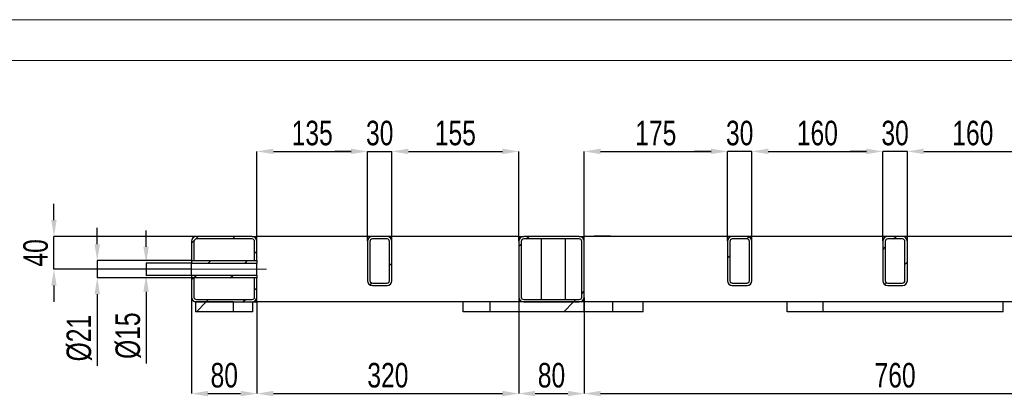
# Model space of a CAD drawing. Header units: millimetres. Extents: x 0 to 841, y 0 to 594.
# Tile 7 of 22: x 61 to 181, y 548 to 594. Entities that reach past the tile are written whole.
import ezdxf

# ---------------------------------------------------------------- set-up
doc = ezdxf.new("R2010")
doc.units = ezdxf.units.MM
doc.header["$PDSIZE"] = -1
doc.linetypes.add('CENTERX2', pattern=[20.32, 12.7, -2.54, 2.54, -2.54])
for name, color, linetype in [('COTES', 1, 'Continuous'), ('TRAIT-FINS', 9, 'Continuous'), ('TRAIT-MIXTES', 3, 'CENTERX2')]:
    doc.layers.add(name, color=color, linetype=linetype)
doc.layers.add('TRAIT-FORT', color=4, linetype='Continuous', lineweight=25)
doc.styles.add('SLDTEXTSTYLE0', font='TXT', dxfattribs={"width": 0.75})
doc.dimstyles.new('SLDDIMSTYLE2', dxfattribs={"dimtxt": 3, "dimasz": 2, "dimexe": 0, "dimexo": 0.0625, "dimgap": 0.75, "dimtad": 1, "dimdec": 0, "dimlfac": 10, "dimrnd": 1e-09, "dimzin": 12, "dimdsep": 46, "dimtxsty": 'SLDTEXTSTYLE0', "dimsah": 1, "dimcen": 0.09, "dimadec": 0, "dimazin": 3, "dimtfac": 1, "dimtdec": 0, "dimtofl": 0, "dimtmove": 0, "dimatfit": 3, "dimfxl": 1, "dimfrac": 2, "dimtolj": 1, "dimtzin": 12, "dimarcsym": 0})
doc.dimstyles.new('SLDDIMSTYLE3', dxfattribs={"dimtxt": 3, "dimasz": 2, "dimexe": 0, "dimexo": 0.0625, "dimgap": 0.75, "dimtad": 1, "dimdec": 0, "dimlfac": 10, "dimrnd": 1e-09, "dimzin": 12, "dimdsep": 46, "dimtxsty": 'SLDTEXTSTYLE0', "dimsah": 1, "dimcen": 0.09, "dimadec": 0, "dimazin": 3, "dimtfac": 1, "dimtdec": 0, "dimtmove": 0, "dimatfit": 0, "dimfxl": 1, "dimfrac": 2, "dimtolj": 1, "dimtzin": 12, "dimarcsym": 0})
pattern_1 = [(45, (0, 0), (-13.4704, 13.4704), []), (45, (4.49, 2e-323), (-13.4704, 13.4704), []), (45, (8.98, 4e-323), (-13.4704, 13.4704), []), (45, (13.47, 6e-323), (-13.4704, 13.4704), [])]

# ---------------------------------------------------------------- blocks, each defined once
blk = doc.blocks.new('_D_67')
at = {"layer": 'COTES', "color": 0, "lineweight": -2, "transparency": 16777216}
for p, q in [((64.94, 569.5), (64.94, 571.5)), ((82.3, 567.5), (64.94, 567.5)), ((64.94, 563.5), (64.94, 567.5)), ((81.7, 563.5), (64.94, 563.5)), ((64.94, 561.5), (64.94, 559.5))]:
    blk.add_line(p, q, dxfattribs=at)
at = {"layer": 'COTES', "color": 0, "transparency": 16777216}
for points in [[(64.61, 569.5), (65.27, 569.5), (64.94, 567.5)], [(64.61, 561.5), (65.27, 561.5), (64.94, 563.5)]]:
    blk.add_solid(points, dxfattribs=at)
at = {"layer": 'Defpoints', "color": 0, "transparency": 16777216}
for p in [(64.94, 567.5), (82.36, 567.5), (81.76, 563.5)]:
    blk.add_point(p, dxfattribs=at)
at = {"layer": 'COTES', "color": 0, "transparency": 16777216, "insert": (61.19, 565.5), "char_height": 3, "attachment_point": 2, "rotation": 90, "style": 'SLDTEXTSTYLE0'}
blk.add_mtext('\\A1;40', dxfattribs=at)
blk = doc.blocks.new('_D_68')
at = {"layer": 'COTES', "color": 0, "lineweight": -2, "transparency": 16777216}
for p, q in [((81.76, 562.39), (81.76, 548.3)), ((89.76, 559.44), (89.76, 548.3)), ((83.76, 548.3), (87.76, 548.3))]:
    blk.add_line(p, q, dxfattribs=at)
at = {"layer": 'COTES', "color": 0, "transparency": 16777216}
for points in [[(83.76, 548.64), (83.76, 547.97), (81.76, 548.3)], [(87.76, 548.64), (87.76, 547.97), (89.76, 548.3)]]:
    blk.add_solid(points, dxfattribs=at)
at = {"layer": 'Defpoints', "color": 0, "transparency": 16777216}
for p in [(81.76, 562.45), (89.76, 559.5), (89.76, 548.3)]:
    blk.add_point(p, dxfattribs=at)
at = {"layer": 'COTES', "color": 0, "transparency": 16777216, "insert": (85.76, 552.05), "char_height": 3, "attachment_point": 2, "style": 'SLDTEXTSTYLE0'}
blk.add_mtext('\\A1;80', dxfattribs=at)
blk = doc.blocks.new('_D_69')
at = {"layer": 'COTES', "color": 0, "lineweight": -2, "transparency": 16777216}
for p, q in [((121.76, 560.04), (121.76, 548.3)), ((89.76, 559.44), (89.76, 548.3)), ((91.76, 548.3), (119.76, 548.3))]:
    blk.add_line(p, q, dxfattribs=at)
at = {"layer": 'COTES', "color": 0, "transparency": 16777216}
for points in [[(91.76, 548.64), (91.76, 547.97), (89.76, 548.3)], [(119.76, 548.64), (119.76, 547.97), (121.76, 548.3)]]:
    blk.add_solid(points, dxfattribs=at)
at = {"layer": 'Defpoints', "color": 0, "transparency": 16777216}
for p in [(121.76, 560.1), (89.76, 559.5), (121.76, 548.3)]:
    blk.add_point(p, dxfattribs=at)
at = {"layer": 'COTES', "color": 0, "transparency": 16777216, "insert": (105.76, 552.05), "char_height": 3, "attachment_point": 2, "style": 'SLDTEXTSTYLE0'}
blk.add_mtext('\\A1;320', dxfattribs=at)
blk = doc.blocks.new('_D_70')
at = {"layer": 'COTES', "color": 0, "lineweight": -2, "transparency": 16777216}
for p, q in [((121.76, 560.04), (121.76, 548.3)), ((129.76, 560.04), (129.76, 548.3)), ((123.76, 548.3), (127.76, 548.3))]:
    blk.add_line(p, q, dxfattribs=at)
at = {"layer": 'COTES', "color": 0, "transparency": 16777216}
for points in [[(123.76, 548.64), (123.76, 547.97), (121.76, 548.3)], [(127.76, 548.64), (127.76, 547.97), (129.76, 548.3)]]:
    blk.add_solid(points, dxfattribs=at)
at = {"layer": 'Defpoints', "color": 0, "transparency": 16777216}
for p in [(121.76, 560.1), (129.76, 560.1), (129.76, 548.3)]:
    blk.add_point(p, dxfattribs=at)
at = {"layer": 'COTES', "color": 0, "transparency": 16777216, "insert": (125.76, 552.05), "char_height": 3, "attachment_point": 2, "style": 'SLDTEXTSTYLE0'}
blk.add_mtext('\\A1;80', dxfattribs=at)
blk = doc.blocks.new('_D_71')
at = {"layer": 'COTES', "color": 0, "lineweight": -2, "transparency": 16777216}
for p, q in [((129.76, 560.04), (129.76, 548.3)), ((205.76, 560.04), (205.76, 548.3)), ((131.76, 548.3), (203.76, 548.3))]:
    blk.add_line(p, q, dxfattribs=at)
at = {"layer": 'COTES', "color": 0, "transparency": 16777216}
for points in [[(131.76, 548.64), (131.76, 547.97), (129.76, 548.3)], [(203.76, 548.64), (203.76, 547.97), (205.76, 548.3)]]:
    blk.add_solid(points, dxfattribs=at)
at = {"layer": 'Defpoints', "color": 0, "transparency": 16777216}
for p in [(129.76, 560.1), (205.76, 560.1), (205.76, 548.3)]:
    blk.add_point(p, dxfattribs=at)
at = {"layer": 'COTES', "color": 0, "transparency": 16777216, "insert": (167.76, 552.05), "char_height": 3, "attachment_point": 2, "style": 'SLDTEXTSTYLE0'}
blk.add_mtext('\\A1;760', dxfattribs=at)
blk = doc.blocks.new('_D_73')
at = {"layer": 'COTES', "color": 0, "lineweight": -2, "transparency": 16777216}
for p, q in [((101.26, 577.9), (99.26, 577.9)), ((103.26, 566.97), (103.26, 577.9)), ((103.26, 577.9), (106.26, 577.9)), ((106.26, 566.97), (106.26, 577.9)), ((108.26, 577.9), (110.26, 577.9))]:
    blk.add_line(p, q, dxfattribs=at)
at = {"layer": 'COTES', "color": 0, "transparency": 16777216}
for points in [[(101.26, 578.24), (101.26, 577.57), (103.26, 577.9)], [(108.26, 578.24), (108.26, 577.57), (106.26, 577.9)]]:
    blk.add_solid(points, dxfattribs=at)
at = {"layer": 'Defpoints', "color": 0, "transparency": 16777216}
for p in [(106.26, 577.9), (103.26, 566.9), (106.26, 566.9)]:
    blk.add_point(p, dxfattribs=at)
at = {"layer": 'COTES', "color": 0, "transparency": 16777216, "insert": (104.76, 581.65), "char_height": 3, "attachment_point": 2, "style": 'SLDTEXTSTYLE0'}
blk.add_mtext('\\A1;30', dxfattribs=at)
blk = doc.blocks.new('_D_74')
at = {"layer": 'COTES', "color": 0, "lineweight": -2, "transparency": 16777216}
for p, q in [((89.76, 566.97), (89.76, 577.9)), ((91.76, 577.9), (101.26, 577.9)), ((103.26, 566.97), (103.26, 577.9))]:
    blk.add_line(p, q, dxfattribs=at)
at = {"layer": 'COTES', "color": 0, "transparency": 16777216}
for points in [[(91.76, 578.24), (91.76, 577.57), (89.76, 577.9)], [(101.26, 578.24), (101.26, 577.57), (103.26, 577.9)]]:
    blk.add_solid(points, dxfattribs=at)
at = {"layer": 'Defpoints', "color": 0, "transparency": 16777216}
for p in [(103.26, 577.9), (89.76, 566.9), (103.26, 566.9)]:
    blk.add_point(p, dxfattribs=at)
at = {"layer": 'COTES', "color": 0, "transparency": 16777216, "insert": (96.51, 581.65), "char_height": 3, "attachment_point": 2, "style": 'SLDTEXTSTYLE0'}
blk.add_mtext('\\A1;135', dxfattribs=at)
blk = doc.blocks.new('_D_75')
at = {"layer": 'COTES', "color": 0, "lineweight": -2, "transparency": 16777216}
for p, q in [((129.76, 566.97), (129.76, 577.9)), ((131.76, 577.9), (145.26, 577.9)), ((147.26, 566.97), (147.26, 577.9))]:
    blk.add_line(p, q, dxfattribs=at)
at = {"layer": 'COTES', "color": 0, "transparency": 16777216}
for points in [[(131.76, 578.24), (131.76, 577.57), (129.76, 577.9)], [(145.26, 578.24), (145.26, 577.57), (147.26, 577.9)]]:
    blk.add_solid(points, dxfattribs=at)
at = {"layer": 'Defpoints', "color": 0, "transparency": 16777216}
for p in [(147.26, 577.9), (129.76, 566.9), (147.26, 566.9)]:
    blk.add_point(p, dxfattribs=at)
at = {"layer": 'COTES', "color": 0, "transparency": 16777216, "insert": (138.51, 581.65), "char_height": 3, "attachment_point": 2, "style": 'SLDTEXTSTYLE0'}
blk.add_mtext('\\A1;175', dxfattribs=at)
blk = doc.blocks.new('_D_76')
at = {"layer": 'COTES', "color": 0, "lineweight": -2, "transparency": 16777216}
for p, q in [((145.26, 577.9), (143.26, 577.9)), ((147.26, 566.97), (147.26, 577.9)), ((150.26, 577.9), (147.26, 577.9)), ((150.26, 566.97), (150.26, 577.9)), ((152.26, 577.9), (154.26, 577.9))]:
    blk.add_line(p, q, dxfattribs=at)
at = {"layer": 'COTES', "color": 0, "transparency": 16777216}
for points in [[(145.26, 578.24), (145.26, 577.57), (147.26, 577.9)], [(152.26, 578.24), (152.26, 577.57), (150.26, 577.9)]]:
    blk.add_solid(points, dxfattribs=at)
at = {"layer": 'Defpoints', "color": 0, "transparency": 16777216}
for p in [(147.26, 577.9), (147.26, 566.9), (150.26, 566.9)]:
    blk.add_point(p, dxfattribs=at)
at = {"layer": 'COTES', "color": 0, "transparency": 16777216, "insert": (148.76, 581.65), "char_height": 3, "attachment_point": 2, "style": 'SLDTEXTSTYLE0'}
blk.add_mtext('\\A1;30', dxfattribs=at)
blk = doc.blocks.new('_D_77')
at = {"layer": 'COTES', "color": 0, "lineweight": -2, "transparency": 16777216}
for p, q in [((150.26, 566.97), (150.26, 577.9)), ((152.26, 577.9), (164.26, 577.9)), ((166.26, 566.97), (166.26, 577.9))]:
    blk.add_line(p, q, dxfattribs=at)
at = {"layer": 'COTES', "color": 0, "transparency": 16777216}
for points in [[(152.26, 578.24), (152.26, 577.57), (150.26, 577.9)], [(164.26, 578.24), (164.26, 577.57), (166.26, 577.9)]]:
    blk.add_solid(points, dxfattribs=at)
at = {"layer": 'Defpoints', "color": 0, "transparency": 16777216}
for p in [(166.26, 577.9), (150.26, 566.9), (166.26, 566.9)]:
    blk.add_point(p, dxfattribs=at)
at = {"layer": 'COTES', "color": 0, "transparency": 16777216, "insert": (158.26, 581.65), "char_height": 3, "attachment_point": 2, "style": 'SLDTEXTSTYLE0'}
blk.add_mtext('\\A1;160', dxfattribs=at)
blk = doc.blocks.new('_D_78')
at = {"layer": 'COTES', "color": 0, "lineweight": -2, "transparency": 16777216}
for p, q in [((164.26, 577.9), (162.26, 577.9)), ((166.26, 566.97), (166.26, 577.9)), ((169.26, 577.9), (166.26, 577.9)), ((169.26, 566.97), (169.26, 577.9)), ((171.26, 577.9), (173.26, 577.9))]:
    blk.add_line(p, q, dxfattribs=at)
at = {"layer": 'COTES', "color": 0, "transparency": 16777216}
for points in [[(164.26, 578.24), (164.26, 577.57), (166.26, 577.9)], [(171.26, 578.24), (171.26, 577.57), (169.26, 577.9)]]:
    blk.add_solid(points, dxfattribs=at)
at = {"layer": 'Defpoints', "color": 0, "transparency": 16777216}
for p in [(166.26, 577.9), (166.26, 566.9), (169.26, 566.9)]:
    blk.add_point(p, dxfattribs=at)
at = {"layer": 'COTES', "color": 0, "transparency": 16777216, "insert": (167.76, 581.65), "char_height": 3, "attachment_point": 2, "style": 'SLDTEXTSTYLE0'}
blk.add_mtext('\\A1;30', dxfattribs=at)
blk = doc.blocks.new('_D_79')
at = {"layer": 'COTES', "color": 0, "lineweight": -2, "transparency": 16777216}
for p, q in [((169.26, 566.97), (169.26, 577.9)), ((171.26, 577.9), (183.26, 577.9)), ((185.26, 566.97), (185.26, 577.9))]:
    blk.add_line(p, q, dxfattribs=at)
at = {"layer": 'COTES', "color": 0, "transparency": 16777216}
for points in [[(171.26, 578.24), (171.26, 577.57), (169.26, 577.9)], [(183.26, 578.24), (183.26, 577.57), (185.26, 577.9)]]:
    blk.add_solid(points, dxfattribs=at)
at = {"layer": 'Defpoints', "color": 0, "transparency": 16777216}
for p in [(185.26, 577.9), (169.26, 566.9), (185.26, 566.9)]:
    blk.add_point(p, dxfattribs=at)
at = {"layer": 'COTES', "color": 0, "transparency": 16777216, "insert": (177.26, 581.65), "char_height": 3, "attachment_point": 2, "style": 'SLDTEXTSTYLE0'}
blk.add_mtext('\\A1;160', dxfattribs=at)
blk = doc.blocks.new('_D_90')
at = {"layer": 'COTES', "color": 0, "lineweight": -2, "transparency": 16777216}
for p, q in [((106.26, 566.97), (106.26, 577.9)), ((108.26, 577.9), (119.76, 577.9)), ((121.76, 566.97), (121.76, 577.9))]:
    blk.add_line(p, q, dxfattribs=at)
at = {"layer": 'COTES', "color": 0, "transparency": 16777216}
for points in [[(108.26, 578.24), (108.26, 577.57), (106.26, 577.9)], [(119.76, 578.24), (119.76, 577.57), (121.76, 577.9)]]:
    blk.add_solid(points, dxfattribs=at)
at = {"layer": 'Defpoints', "color": 0, "transparency": 16777216}
for p in [(121.76, 577.9), (106.26, 566.9), (121.76, 566.9)]:
    blk.add_point(p, dxfattribs=at)
at = {"layer": 'COTES', "color": 0, "transparency": 16777216, "insert": (114.01, 581.65), "char_height": 3, "attachment_point": 2, "style": 'SLDTEXTSTYLE0'}
blk.add_mtext('\\A1;155', dxfattribs=at)
blk = doc.blocks.new('_D_91')
at = {"layer": 'COTES', "color": 0, "lineweight": -2, "transparency": 16777216}
for p, q in [((76.21, 566.25), (76.21, 568.25)), ((81.7, 564.25), (76.21, 564.25)), ((76.21, 564.25), (76.21, 562.75)), ((81.7, 562.75), (76.21, 562.75)), ((76.21, 560.75), (76.21, 552))]:
    blk.add_line(p, q, dxfattribs=at)
at = {"layer": 'COTES', "color": 0, "transparency": 16777216}
for points in [[(75.87, 566.25), (76.54, 566.25), (76.21, 564.25)], [(75.87, 560.75), (76.54, 560.75), (76.21, 562.75)]]:
    blk.add_solid(points, dxfattribs=at)
at = {"layer": 'Defpoints', "color": 0, "transparency": 16777216}
for p in [(81.76, 564.25), (76.21, 562.75), (81.76, 562.75)]:
    blk.add_point(p, dxfattribs=at)
at = {"layer": 'COTES', "color": 0, "transparency": 16777216, "insert": (72.46, 555.38), "char_height": 3, "attachment_point": 2, "rotation": 90, "style": 'SLDTEXTSTYLE0'}
blk.add_mtext('\\A1;%%c15', dxfattribs=at)
blk = doc.blocks.new('_D_92')
at = {"layer": 'COTES', "color": 0, "lineweight": -2, "transparency": 16777216}
for p, q in [((70.23, 566.55), (70.23, 568.55)), ((81.7, 564.55), (70.23, 564.55)), ((70.23, 564.55), (70.23, 562.45)), ((81.7, 562.45), (70.23, 562.45)), ((70.23, 560.45), (70.23, 551.7))]:
    blk.add_line(p, q, dxfattribs=at)
at = {"layer": 'COTES', "color": 0, "transparency": 16777216}
for points in [[(69.9, 566.55), (70.57, 566.55), (70.23, 564.55)], [(69.9, 560.45), (70.57, 560.45), (70.23, 562.45)]]:
    blk.add_solid(points, dxfattribs=at)
at = {"layer": 'Defpoints', "color": 0, "transparency": 16777216}
for p in [(70.23, 564.55), (81.76, 564.55), (81.76, 562.45)]:
    blk.add_point(p, dxfattribs=at)
at = {"layer": 'COTES', "color": 0, "transparency": 16777216, "insert": (66.48, 555.08), "char_height": 3, "attachment_point": 2, "rotation": 90, "style": 'SLDTEXTSTYLE0'}
blk.add_mtext('\\A1;%%c21', dxfattribs=at)

msp = doc.modelspace()

# ---------------------------------------------------------------- hatches: boundary and pattern name
at = {"layer": 'TRAIT-FINS'}
h = msp.add_hatch(dxfattribs=at)
h.set_pattern_fill('DIN 201 ACIER ET FONTE', color=256, style=0, pattern_type=2)
h.set_pattern_definition(pattern_1)
edge = h.paths.add_edge_path(flags=0)
edge.add_line((89.16, 567.5), (82.36, 567.5))
edge.add_arc((82.36, 566.9), 0.6, 90, 180)
edge.add_line((81.76, 566.9), (81.76, 564.55))
edge.add_line((81.76, 564.55), (82.06, 564.55))
edge.add_line((82.06, 564.55), (82.06, 566.9))
edge.add_arc((82.36, 566.9), 0.3, 90, 180, ccw=False)
edge.add_line((82.36, 567.2), (89.16, 567.2))
edge.add_arc((89.16, 566.9), 0.3, 0, 90, ccw=False)
edge.add_line((89.46, 566.9), (89.46, 564.55))
edge.add_line((89.46, 564.55), (89.76, 564.55))
edge.add_line((89.76, 564.55), (89.76, 566.9))
edge.add_arc((89.16, 566.9), 0.6, 0, 90)
h = msp.add_hatch(dxfattribs=at)
h.set_pattern_fill('DIN 201 ACIER ET FONTE', color=256, style=0, pattern_type=2)
h.set_pattern_definition(pattern_1)
edge = h.paths.add_edge_path(flags=0)
edge.add_arc((103.86, 566.9), 0.6, 90, 180)
edge.add_line((103.26, 566.9), (103.26, 562.1))
edge.add_arc((103.86, 562.1), 0.6, 180, 270)
edge.add_line((103.86, 561.5), (105.66, 561.5))
edge.add_arc((105.66, 562.1), 0.6, 270, 360)
edge.add_line((106.26, 562.1), (106.26, 566.9))
edge.add_arc((105.66, 566.9), 0.6, 0, 90)
edge.add_line((105.66, 567.5), (103.86, 567.5))
edge = h.paths.add_edge_path(flags=0)
edge.add_line((105.66, 561.8), (103.86, 561.8))
edge.add_arc((103.86, 562.1), 0.3, 180, 270, ccw=False)
edge.add_line((103.56, 562.1), (103.56, 566.9))
edge.add_arc((103.86, 566.9), 0.3, 90, 180, ccw=False)
edge.add_line((103.86, 567.2), (105.66, 567.2))
edge.add_arc((105.66, 566.9), 0.3, 0, 90, ccw=False)
edge.add_line((105.96, 566.9), (105.96, 562.1))
edge.add_arc((105.66, 562.1), 0.3, 270, 360, ccw=False)
h = msp.add_hatch(dxfattribs=at)
h.set_pattern_fill('DIN 201 ACIER ET FONTE', color=256, style=0, pattern_type=2)
h.set_pattern_definition(pattern_1)
edge = h.paths.add_edge_path(flags=0)
edge.add_line((129.16, 567.5), (122.36, 567.5))
edge.add_arc((122.36, 566.9), 0.6, 90, 180)
edge.add_line((121.76, 566.9), (121.76, 560.1))
edge.add_arc((122.36, 560.1), 0.6, 180, 270)
edge.add_line((122.36, 559.5), (129.16, 559.5))
edge.add_arc((129.16, 560.1), 0.6, 270, 360)
edge.add_line((129.76, 560.1), (129.76, 566.9))
edge.add_arc((129.16, 566.9), 0.6, 0, 90)
edge = h.paths.add_edge_path(flags=0)
edge.add_arc((122.36, 566.9), 0.3, 90, 180, ccw=False)
edge.add_line((122.36, 567.2), (129.16, 567.2))
edge.add_arc((129.16, 566.9), 0.3, 0, 90, ccw=False)
edge.add_line((129.46, 566.9), (129.46, 560.1))
edge.add_arc((129.16, 560.1), 0.3, 270, 360, ccw=False)
edge.add_line((129.16, 559.8), (122.36, 559.8))
edge.add_arc((122.36, 560.1), 0.3, 180, 270, ccw=False)
edge.add_line((122.06, 560.1), (122.06, 566.9))
h = msp.add_hatch(dxfattribs=at)
h.set_pattern_fill('DIN 201 ACIER ET FONTE', color=256, style=0, pattern_type=2)
h.set_pattern_definition(pattern_1)
edge = h.paths.add_edge_path(flags=0)
edge.add_arc((147.86, 566.9), 0.6, 90, 180)
edge.add_line((147.26, 566.9), (147.26, 562.1))
edge.add_arc((147.86, 562.1), 0.6, 180, 270)
edge.add_line((147.86, 561.5), (149.66, 561.5))
edge.add_arc((149.66, 562.1), 0.6, 270, 360)
edge.add_line((150.26, 562.1), (150.26, 566.9))
edge.add_arc((149.66, 566.9), 0.6, 0, 90)
edge.add_line((149.66, 567.5), (147.86, 567.5))
edge = h.paths.add_edge_path(flags=0)
edge.add_line((149.66, 561.8), (147.86, 561.8))
edge.add_arc((147.86, 562.1), 0.3, 180, 270, ccw=False)
edge.add_line((147.56, 562.1), (147.56, 566.9))
edge.add_arc((147.86, 566.9), 0.3, 90, 180, ccw=False)
edge.add_line((147.86, 567.2), (149.66, 567.2))
edge.add_arc((149.66, 566.9), 0.3, 0, 90, ccw=False)
edge.add_line((149.96, 566.9), (149.96, 562.1))
edge.add_arc((149.66, 562.1), 0.3, 270, 360, ccw=False)
h = msp.add_hatch(dxfattribs=at)
h.set_pattern_fill('DIN 201 ACIER ET FONTE', color=256, style=0, pattern_type=2)
h.set_pattern_definition(pattern_1)
edge = h.paths.add_edge_path(flags=0)
edge.add_arc((166.86, 566.9), 0.6, 90, 180)
edge.add_line((166.26, 566.9), (166.26, 562.1))
edge.add_arc((166.86, 562.1), 0.6, 180, 270)
edge.add_line((166.86, 561.5), (168.66, 561.5))
edge.add_arc((168.66, 562.1), 0.6, 270, 360)
edge.add_line((169.26, 562.1), (169.26, 566.9))
edge.add_arc((168.66, 566.9), 0.6, 0, 90)
edge.add_line((168.66, 567.5), (166.86, 567.5))
edge = h.paths.add_edge_path(flags=0)
edge.add_line((168.66, 561.8), (166.86, 561.8))
edge.add_arc((166.86, 562.1), 0.3, 180, 270, ccw=False)
edge.add_line((166.56, 562.1), (166.56, 566.9))
edge.add_arc((166.86, 566.9), 0.3, 90, 180, ccw=False)
edge.add_line((166.86, 567.2), (168.66, 567.2))
edge.add_arc((168.66, 566.9), 0.3, 0, 90, ccw=False)
edge.add_line((168.96, 566.9), (168.96, 562.1))
edge.add_arc((168.66, 562.1), 0.3, 270, 360, ccw=False)
h = msp.add_hatch(dxfattribs=at)
h.set_pattern_fill('DIN 201 ACIER ET FONTE', color=256, style=0, pattern_type=2)
h.set_pattern_definition(pattern_1)
h.paths.add_polyline_path([(89.76, 564.55), (81.76, 564.55), (81.76, 564.25), (89.76, 564.25)], flags=0)
h = msp.add_hatch(dxfattribs=at)
h.set_pattern_fill('DIN 201 ACIER ET FONTE', color=256, style=0, pattern_type=2)
h.set_pattern_definition(pattern_1)
h.paths.add_polyline_path([(81.76, 562.45), (89.76, 562.45), (89.76, 562.75), (81.76, 562.75)], flags=0)
h = msp.add_hatch(dxfattribs=at)
h.set_pattern_fill('DIN 201 ACIER ET FONTE', color=256, style=0, pattern_type=2)
h.set_pattern_definition(pattern_1)
edge = h.paths.add_edge_path(flags=0)
edge.add_arc((89.16, 560.1), 0.3, 270, 360, ccw=False)
edge.add_line((89.16, 559.8), (82.36, 559.8))
edge.add_arc((82.36, 560.1), 0.3, 180, 270, ccw=False)
edge.add_line((82.06, 560.1), (82.06, 562.45))
edge.add_line((82.06, 562.45), (81.76, 562.45))
edge.add_line((81.76, 562.45), (81.76, 560.1))
edge.add_arc((82.36, 560.1), 0.6, 180, 270)
edge.add_line((82.36, 559.5), (89.16, 559.5))
edge.add_arc((89.16, 560.1), 0.6, 270, 360)
edge.add_line((89.76, 560.1), (89.76, 562.45))
edge.add_line((89.76, 562.45), (89.46, 562.45))
edge.add_line((89.46, 562.45), (89.46, 560.1))
h = msp.add_hatch(dxfattribs=at)
h.set_pattern_fill('DIN 201 ACIER ET FONTE', color=256, style=0, pattern_type=2)
h.set_pattern_definition(pattern_1)
h.paths.add_polyline_path([(86.86, 559.5), (82.26, 559.5), (82.26, 558.3), (86.86, 558.3)], flags=0)
h = msp.add_hatch(dxfattribs=at)
h.set_pattern_fill('DIN 201 ACIER ET FONTE', color=256, style=0, pattern_type=2)
h.set_pattern_definition(pattern_1)
h.paths.add_polyline_path([(121.76, 558.3), (129.76, 558.3), (129.76, 559.5), (121.76, 559.5)], flags=0)

# ---------------------------------------------------------------- linework, layer by layer
at = {"lineweight": 18}
for p, q in [((841, 594), (0, 594)), ((836, 589), (5, 589))]:
    msp.add_line(p, q, dxfattribs=at)
at = {"layer": 'TRAIT-FORT', "lineweight": 25}
for p, q in [((81.76, 566.9), (81.76, 564.55)), ((82.06, 566.9), (82.06, 564.55)), ((89.16, 567.5), (82.36, 567.5)), ((89.16, 567.2), (82.36, 567.2)), ((89.16, 567.5), (89.76, 567.5)), ((89.46, 564.55), (89.46, 566.9)), ((89.76, 566.9), (89.76, 567.5)), ((103.86, 567.5), (89.76, 567.5)), ((89.76, 564.55), (89.76, 566.9)), ((103.26, 566.9), (103.26, 562.1)), ((103.56, 566.9), (103.56, 562.1)), ((105.66, 567.5), (103.86, 567.5)), ((105.66, 567.2), (103.86, 567.2)), ((121.76, 567.5), (105.66, 567.5)), ((105.96, 562.1), (105.96, 566.9)), ((106.26, 562.1), (106.26, 566.9)), ((121.76, 567.5), (122.36, 567.5)), ((121.76, 567.5), (121.76, 566.9)), ((121.76, 566.9), (121.76, 560.1)), ((122.06, 566.9), (122.06, 560.1)), ((129.16, 567.5), (122.36, 567.5)), ((129.16, 567.2), (122.36, 567.2)), ((124.48, 567.2), (124.48, 559.8)), ((127.48, 559.8), (127.48, 567.2)), ((129.16, 567.5), (129.76, 567.5)), ((129.46, 560.1), (129.46, 566.9)), ((129.76, 566.9), (129.76, 567.5)), ((147.86, 567.5), (129.76, 567.5)), ((129.76, 560.1), (129.76, 566.9)), ((130.98, 567.6), (130.98, 567.5)), ((130.98, 567.6), (132.98, 567.6)), ((132.98, 567.5), (132.98, 567.6)), ((147.26, 566.9), (147.26, 562.1)), ((147.56, 566.9), (147.56, 562.1)), ((149.66, 567.5), (147.86, 567.5)), ((149.66, 567.2), (147.86, 567.2)), ((166.86, 567.5), (149.66, 567.5)), ((149.96, 562.1), (149.96, 566.9)), ((150.26, 562.1), (150.26, 566.9)), ((166.26, 566.9), (166.26, 562.1)), ((166.56, 566.9), (166.56, 562.1)), ((168.66, 567.5), (166.86, 567.5)), ((168.66, 567.2), (166.86, 567.2)), ((185.86, 567.5), (168.66, 567.5)), ((168.96, 562.1), (168.96, 566.9)), ((169.26, 562.1), (169.26, 566.9)), ((81.76, 564.55), (82.06, 564.55)), ((81.76, 564.55), (89.76, 564.55)), ((81.76, 564.55), (81.76, 564.25)), ((89.46, 564.55), (89.76, 564.55)), ((89.76, 564.55), (89.76, 564.25)), ((81.76, 562.75), (81.76, 564.25)), ((81.76, 564.25), (89.76, 564.25)), ((89.76, 562.75), (89.76, 564.25)), ((81.76, 562.75), (81.76, 562.45)), ((89.76, 562.75), (81.76, 562.75)), ((82.06, 562.45), (81.76, 562.45)), ((81.76, 562.45), (81.76, 560.1)), ((89.76, 562.45), (81.76, 562.45)), ((82.06, 562.45), (82.06, 560.1)), ((89.76, 562.45), (89.46, 562.45)), ((89.46, 560.1), (89.46, 562.45)), ((89.76, 562.75), (89.76, 562.45)), ((89.76, 560.1), (89.76, 562.45)), ((103.86, 561.8), (105.66, 561.8)), ((103.86, 561.5), (105.66, 561.5)), ((147.86, 561.8), (149.66, 561.8)), ((147.86, 561.5), (149.66, 561.5)), ((166.86, 561.8), (168.66, 561.8)), ((166.86, 561.5), (168.66, 561.5)), ((82.36, 559.8), (89.16, 559.8)), ((89.76, 559.5), (89.76, 560.1)), ((121.76, 560.1), (121.76, 559.5)), ((122.36, 559.8), (129.16, 559.8)), ((129.76, 559.5), (129.76, 560.1)), ((86.86, 559.5), (82.26, 559.5)), ((82.26, 559.5), (82.26, 558.3)), ((82.36, 559.5), (89.16, 559.5)), ((86.86, 559.5), (86.86, 558.3)), ((89.26, 558.3), (89.26, 559.5)), ((89.26, 559.5), (89.76, 559.5)), ((118.26, 559.5), (89.76, 559.5)), ((114.96, 558.3), (114.96, 559.5)), ((118.26, 558.3), (118.26, 559.5)), ((121.76, 559.5), (118.26, 559.5)), ((129.76, 559.5), (121.76, 559.5)), ((121.76, 559.5), (121.76, 558.3)), ((122.36, 559.5), (129.16, 559.5)), ((129.76, 558.3), (129.76, 559.5)), ((133.26, 559.5), (129.76, 559.5)), ((133.26, 558.3), (133.26, 559.5)), ((158.96, 559.5), (133.26, 559.5)), ((136.96, 558.3), (136.96, 559.5)), ((154.56, 558.3), (154.56, 559.5)), ((158.96, 558.3), (158.96, 559.5)), ((180.96, 559.5), (158.96, 559.5)), ((180.96, 558.3), (180.96, 559.5)), ((205.76, 559.5), (180.96, 559.5)), ((86.86, 558.3), (82.26, 558.3)), ((89.26, 558.3), (86.86, 558.3)), ((118.26, 558.3), (114.96, 558.3)), ((121.76, 558.3), (118.26, 558.3)), ((129.76, 558.3), (121.76, 558.3)), ((133.26, 558.3), (129.76, 558.3)), ((136.96, 558.3), (133.26, 558.3)), ((158.96, 558.3), (154.56, 558.3)), ((180.96, 558.3), (158.96, 558.3))]:
    msp.add_line(p, q, dxfattribs=at)
for centre, radius, start, end in [((82.36, 566.9), 0.6, 90, 180), ((82.36, 566.9), 0.3, 90, 180), ((89.16, 566.9), 0.6, 0, 90), ((89.16, 566.9), 0.3, 0, 90), ((103.86, 566.9), 0.6, 90, 180), ((103.86, 566.9), 0.3, 90, 180), ((105.66, 566.9), 0.6, 0, 90), ((105.66, 566.9), 0.3, 0, 90), ((122.36, 566.9), 0.6, 90, 180), ((122.36, 566.9), 0.3, 90, 180), ((129.16, 566.9), 0.6, 0, 90), ((129.16, 566.9), 0.3, 0, 90), ((147.86, 566.9), 0.6, 90, 180), ((147.86, 566.9), 0.3, 90, 180), ((149.66, 566.9), 0.6, 0, 90), ((149.66, 566.9), 0.3, 0, 90), ((166.86, 566.9), 0.6, 90, 180), ((166.86, 566.9), 0.3, 90, 180), ((168.66, 566.9), 0.6, 0, 90), ((168.66, 566.9), 0.3, 0, 90), ((103.86, 562.1), 0.6, 180, 270), ((103.86, 562.1), 0.3, 180, 270), ((105.66, 562.1), 0.6, 270, 0), ((105.66, 562.1), 0.3, 270, 0), ((147.86, 562.1), 0.6, 180, 270), ((147.86, 562.1), 0.3, 180, 270), ((149.66, 562.1), 0.6, 270, 0), ((149.66, 562.1), 0.3, 270, 0), ((166.86, 562.1), 0.6, 180, 270), ((166.86, 562.1), 0.3, 180, 270), ((168.66, 562.1), 0.6, 270, 0), ((168.66, 562.1), 0.3, 270, 0), ((82.36, 560.1), 0.6, 180, 270), ((82.36, 560.1), 0.3, 180, 270), ((89.16, 560.1), 0.3, 270, 0), ((89.16, 560.1), 0.6, 270, 0), ((122.36, 560.1), 0.6, 180, 270), ((122.36, 560.1), 0.3, 180, 270), ((129.16, 560.1), 0.3, 270, 0), ((129.16, 560.1), 0.6, 270, 0)]:
    msp.add_arc(centre, radius, start, end, dxfattribs=at)
at = {"layer": 'TRAIT-MIXTES', "lineweight": 18}
msp.add_line((90.93, 563.5), (81.76, 563.5), dxfattribs=at)

# ---------------------------------------------------------------- dimensions: what is measured, and where the dimension line sits
at = {"layer": 'COTES'}
for base, p1, p2, dimstyle, picture, middle in [((103.26, 577.9), (89.76, 566.9), (103.26, 566.9), 'SLDDIMSTYLE2', '_D_74', (96.51, 577.9)), ((106.26, 577.9), (103.26, 566.9), (106.26, 566.9), 'SLDDIMSTYLE3', '_D_73', (104.76, 577.9)), ((121.76, 577.9), (106.26, 566.9), (121.76, 566.9), 'SLDDIMSTYLE2', '_D_90', (114.01, 577.9)), ((147.26, 577.9), (129.76, 566.9), (147.26, 566.9), 'SLDDIMSTYLE2', '_D_75', (138.51, 577.9)), ((147.26, 577.9), (150.26, 566.9), (147.26, 566.9), 'SLDDIMSTYLE3', '_D_76', (148.76, 577.9)), ((166.26, 577.9), (150.26, 566.9), (166.26, 566.9), 'SLDDIMSTYLE2', '_D_77', (158.26, 577.9)), ((166.26, 577.9), (169.26, 566.9), (166.26, 566.9), 'SLDDIMSTYLE3', '_D_78', (167.76, 577.9)), ((185.26, 577.9), (169.26, 566.9), (185.26, 566.9), 'SLDDIMSTYLE2', '_D_79', (177.26, 577.9)), ((89.76, 548.3), (81.76, 562.45), (89.76, 559.5), 'SLDDIMSTYLE2', '_D_68', (85.76, 548.3)), ((121.76, 548.3), (89.76, 559.5), (121.76, 560.1), 'SLDDIMSTYLE2', '_D_69', (105.76, 548.3)), ((129.76, 548.3), (121.76, 560.1), (129.76, 560.1), 'SLDDIMSTYLE2', '_D_70', (125.76, 548.3)), ((205.76, 548.3), (129.76, 560.1), (205.76, 560.1), 'SLDDIMSTYLE2', '_D_71', (167.76, 548.3))]:
    dim = msp.add_linear_dim(base=base, p1=p1, p2=p2, dimstyle=dimstyle, dxfattribs=at)
    dim.commit()
    dim.dimension.update_dxf_attribs({"geometry": picture, "text_midpoint": middle, "dimtype": 160})
dim = msp.add_linear_dim(base=(64.94, 567.5), p1=(81.76, 563.5), p2=(82.36, 567.5), angle=90, dimstyle='SLDDIMSTYLE3', dxfattribs=at)
dim.commit()
dim.dimension.update_dxf_attribs({"geometry": '_D_67', "text_midpoint": (64.94, 565.5), "dimtype": 160})
for base, p1, p2, picture, middle in [((70.23, 564.55), (81.76, 562.45), (81.76, 564.55), '_D_92', (70.23, 555.08)), ((76.21, 562.75), (81.76, 564.25), (81.76, 562.75), '_D_91', (76.21, 555.38))]:
    dim = msp.add_linear_dim(base=base, p1=p1, p2=p2, angle=90, text='%%c<>', dimstyle='SLDDIMSTYLE3', dxfattribs=at)
    dim.commit()
    dim.dimension.update_dxf_attribs({"geometry": picture, "text_midpoint": middle, "dimtype": 160})

doc.saveas('drawing.dxf')
